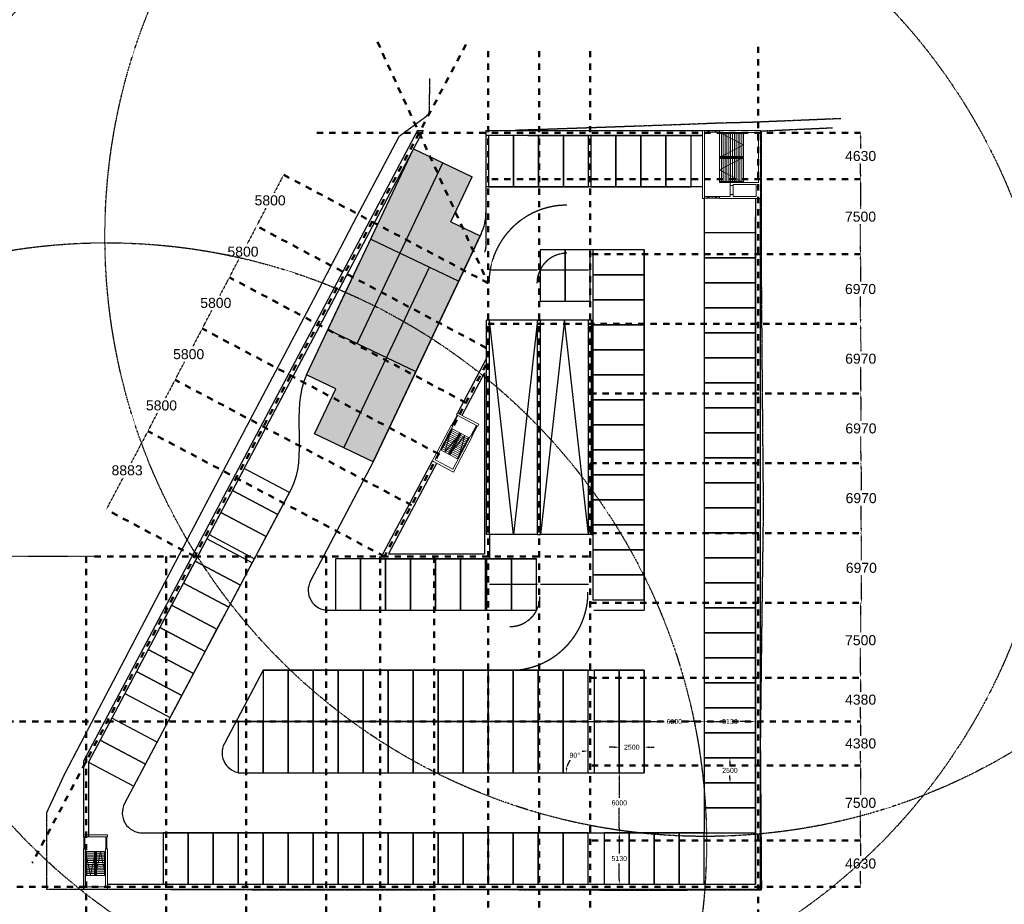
# Model space of a CAD drawing. Header units: millimetres. Extents: x 109167 to 931660, y 98993 to 321604.
# Tile 3 of 39: x 160493 to 258945, y 152855 to 241298. Entities that reach past the tile are written whole.
import ezdxf

# ---------------------------------------------------------------- set-up
doc = ezdxf.new("R2010")
doc.units = ezdxf.units.MM
doc.linetypes.add('JIS_02_1.2', pattern=[2.5, 1.25, -1.25])
doc.linetypes.add('JIS_08_15', pattern=[17.25, 15, -0.75, 0.75, -0.75])
for name, color, linetype in [('- Afmetingen', 10, 'JIS_08_15'), ('- Bochtstralen', 1, 'JIS_08_15'), ('- Constructie', 6, 'Continuous'), ('- Helling', 4, 'Continuous'), ('- in en uitrit', 170, 'Continuous'), ('- NEN stramien', 40, 'Continuous'), ('- Plangrens ingemeten', 3, 'JIS_08_15'), ('- Vakken', 5, 'Continuous'), ('- Vluchtwegen', 72, 'JIS_02_1.2')]:
    doc.layers.add(name, color=color, linetype=linetype)
doc.layers.add('- Bouw stramien', color=10, linetype='JIS_02_1.2', lineweight=50)
doc.layers.add('--- Spark voetgangersontsluiting', color=10, linetype='Continuous', lineweight=20)
doc.styles.get("Standard").update_dxf_attribs({"font": 'arial.ttf'})
doc.dimstyles.get("Standard").update_dxf_attribs({"dimtxt": 1000, "dimasz": 500, "dimexe": 0.18, "dimexo": 0.0625, "dimgap": 250, "dimtad": 0, "dimtih": 1, "dimtoh": 1, "dimdec": 0, "dimzin": 0, "dimdsep": 46, "dimtxsty": 'Standard', "dimcen": 600, "dimadec": 0, "dimazin": 0, "dimtfac": 1, "dimtdec": 0, "dimtofl": 0, "dimtmove": 0, "dimatfit": 3, "dimfxl": 1, "dimtolj": 1, "dimtzin": 0, "dimarcsym": 0})

# ---------------------------------------------------------------- blocks, each defined once
blk = doc.blocks.new('250090')
at = {"layer": '- Vakken'}
blk.add_lwpolyline([(-8351, 192575), (-8351, 187445), (-5851, 187445), (-5851, 192575), (-8351, 192575)], dxfattribs=at)
blk = doc.blocks.new('*D91')
at = {"layer": '- Bouw stramien', "color": 0, "lineweight": -2, "transparency": 16777216}
for p, q in [((244577, 171123), (244577, 171123)), ((244577, 170623), (244577, 169694)), ((244577, 167243), (244577, 168172)), ((244577, 166743), (244577, 166743))]:
    blk.add_line(p, q, dxfattribs=at)
at = {"layer": '- Bouw stramien', "color": 0, "transparency": 16777216}
for points in [[(244494, 170623), (244660, 170623), (244577, 171123)], [(244494, 167243), (244660, 167243), (244577, 166743)]]:
    blk.add_solid(points, dxfattribs=at)
at = {"layer": '- Bouw stramien', "color": 0, "transparency": 16777216, "insert": (244577, 168933), "char_height": 1000, "attachment_point": 5}
blk.add_mtext('\\A1;4380', dxfattribs=at)
blk = doc.blocks.new('*D92')
at = {"layer": '- Bouw stramien', "color": 0, "lineweight": -2, "transparency": 16777216}
for p, q in [((244577, 166743), (244577, 166743)), ((244577, 166243), (244577, 163754)), ((244577, 159743), (244577, 162233)), ((244577, 159243), (244577, 159243))]:
    blk.add_line(p, q, dxfattribs=at)
at = {"layer": '- Bouw stramien', "color": 0, "transparency": 16777216}
for points in [[(244494, 166243), (244661, 166243), (244577, 166743)], [(244494, 159743), (244661, 159743), (244577, 159243)]]:
    blk.add_solid(points, dxfattribs=at)
at = {"layer": '- Bouw stramien', "color": 0, "transparency": 16777216, "insert": (244577, 162993), "char_height": 1000, "attachment_point": 5}
blk.add_mtext('\\A1;7500', dxfattribs=at)
blk = doc.blocks.new('*D93')
at = {"layer": '- Bouw stramien', "color": 0, "lineweight": -2, "transparency": 16777216}
for p, q in [((244577, 159243), (244577, 159243)), ((244577, 158743), (244577, 157689)), ((244577, 155113), (244577, 156167)), ((244577, 154613), (244577, 154613))]:
    blk.add_line(p, q, dxfattribs=at)
at = {"layer": '- Bouw stramien', "color": 0, "transparency": 16777216}
for points in [[(244494, 158743), (244660, 158743), (244577, 159243)], [(244494, 155113), (244660, 155113), (244577, 154613)]]:
    blk.add_solid(points, dxfattribs=at)
at = {"layer": '- Bouw stramien', "color": 0, "transparency": 16777216, "insert": (244577, 156928), "char_height": 1000, "attachment_point": 5}
blk.add_mtext('\\A1;4630', dxfattribs=at)
blk = doc.blocks.new('*D94')
at = {"layer": '- Bouw stramien', "color": 0, "lineweight": -2, "transparency": 16777216}
for p, q in [((244577, 183003), (244577, 183003)), ((244577, 182503), (244577, 180014)), ((244577, 176003), (244577, 178493)), ((244577, 175503), (244577, 175503))]:
    blk.add_line(p, q, dxfattribs=at)
at = {"layer": '- Bouw stramien', "color": 0, "transparency": 16777216}
for points in [[(244494, 182503), (244660, 182503), (244577, 183003)], [(244494, 176003), (244660, 176003), (244577, 175503)]]:
    blk.add_solid(points, dxfattribs=at)
at = {"layer": '- Bouw stramien', "color": 0, "transparency": 16777216, "insert": (244577, 179253), "char_height": 1000, "attachment_point": 5}
blk.add_mtext('\\A1;7500', dxfattribs=at)
blk = doc.blocks.new('*D95')
at = {"layer": '- Bouw stramien', "color": 0, "lineweight": -2, "transparency": 16777216}
for p, q in [((244577, 229983), (244577, 229983)), ((244577, 229483), (244577, 228429)), ((244577, 225853), (244577, 226907)), ((244577, 225353), (244577, 225353))]:
    blk.add_line(p, q, dxfattribs=at)
at = {"layer": '- Bouw stramien', "color": 0, "transparency": 16777216}
for points in [[(244494, 229483), (244660, 229483), (244577, 229983)], [(244494, 225853), (244660, 225853), (244577, 225353)]]:
    blk.add_solid(points, dxfattribs=at)
at = {"layer": '- Bouw stramien', "color": 0, "transparency": 16777216, "insert": (244577, 227668), "char_height": 1000, "attachment_point": 5}
blk.add_mtext('\\A1;4630', dxfattribs=at)
blk = doc.blocks.new('*D96')
at = {"layer": '- Bouw stramien', "color": 0, "lineweight": -2, "transparency": 16777216}
for p, q in [((244577, 175503), (244577, 175503)), ((244577, 175003), (244577, 174074)), ((244577, 171623), (244577, 172552)), ((244577, 171123), (244577, 171123))]:
    blk.add_line(p, q, dxfattribs=at)
at = {"layer": '- Bouw stramien', "color": 0, "transparency": 16777216}
for points in [[(244494, 175003), (244660, 175003), (244577, 175503)], [(244494, 171623), (244660, 171623), (244577, 171123)]]:
    blk.add_solid(points, dxfattribs=at)
at = {"layer": '- Bouw stramien', "color": 0, "transparency": 16777216, "insert": (244577, 173313), "char_height": 1000, "attachment_point": 5}
blk.add_mtext('\\A1;4380', dxfattribs=at)
blk = doc.blocks.new('*D98')
at = {"layer": '- Bouw stramien', "color": 0, "lineweight": -2, "transparency": 16777216}
for p, q in [((175795, 204848), (175074, 203488)), ((176029, 205290), (176029, 205290)), ((173547, 200607), (174268, 201967)), ((173313, 200165), (173313, 200165))]:
    blk.add_line(p, q, dxfattribs=at)
at = {"layer": '- Bouw stramien', "color": 0, "transparency": 16777216}
for points in [[(175722, 204887), (175869, 204809), (176029, 205289)], [(173474, 200646), (173621, 200568), (173313, 200165)]]:
    blk.add_solid(points, dxfattribs=at)
at = {"layer": '- Bouw stramien', "color": 0, "transparency": 16777216, "insert": (174671, 202727), "char_height": 1000, "attachment_point": 5}
blk.add_mtext('\\A1;5800', dxfattribs=at)
blk = doc.blocks.new('*D99')
at = {"layer": '- Bouw stramien', "color": 0, "lineweight": -2, "transparency": 16777216}
for p, q in [((178511, 209972), (177790, 208612)), ((178745, 210414), (178746, 210414)), ((176263, 205731), (176984, 207091)), ((176029, 205290), (176029, 205289))]:
    blk.add_line(p, q, dxfattribs=at)
at = {"layer": '- Bouw stramien', "color": 0, "transparency": 16777216}
for points in [[(178438, 210011), (178585, 209933), (178745, 210414)], [(176190, 205770), (176337, 205692), (176029, 205290)]]:
    blk.add_solid(points, dxfattribs=at)
at = {"layer": '- Bouw stramien', "color": 0, "transparency": 16777216, "insert": (177387, 207852), "char_height": 1000, "attachment_point": 5}
blk.add_mtext('\\A1;5800', dxfattribs=at)
blk = doc.blocks.new('*D100')
at = {"layer": '- Bouw stramien', "color": 0, "lineweight": -2, "transparency": 16777216}
for p, q in [((184178, 220664), (184177, 220664)), ((183943, 220222), (183223, 218862)), ((181696, 215981), (182417, 217341)), ((181462, 215539), (181461, 215539))]:
    blk.add_line(p, q, dxfattribs=at)
at = {"layer": '- Bouw stramien', "color": 0, "transparency": 16777216}
for points in [[(183870, 220261), (184017, 220183), (184178, 220664)], [(181622, 216020), (181769, 215942), (181462, 215539)]]:
    blk.add_solid(points, dxfattribs=at)
at = {"layer": '- Bouw stramien', "color": 0, "transparency": 16777216, "insert": (182820, 218101), "char_height": 1000, "attachment_point": 5}
blk.add_mtext('\\A1;5800', dxfattribs=at)
blk = doc.blocks.new('*D101')
at = {"layer": '- Bouw stramien', "color": 0, "lineweight": -2, "transparency": 16777216}
for p, q in [((186893, 225788), (186893, 225788)), ((186659, 225346), (185939, 223986)), ((184412, 221105), (185132, 222465)), ((184178, 220664), (184177, 220664))]:
    blk.add_line(p, q, dxfattribs=at)
at = {"layer": '- Bouw stramien', "color": 0, "transparency": 16777216}
for points in [[(186586, 225385), (186733, 225307), (186893, 225788)], [(184338, 221145), (184485, 221066), (184178, 220664)]]:
    blk.add_solid(points, dxfattribs=at)
at = {"layer": '- Bouw stramien', "color": 0, "transparency": 16777216, "insert": (185535, 223226), "char_height": 1000, "attachment_point": 5}
blk.add_mtext('\\A1;5800', dxfattribs=at)
blk = doc.blocks.new('*D102')
at = {"layer": '- Bouw stramien', "color": 0, "lineweight": -2, "transparency": 16777216}
for p, q in [((181227, 215097), (180507, 213737)), ((181462, 215539), (181462, 215539)), ((178980, 210856), (179700, 212216)), ((178745, 210414), (178746, 210414))]:
    blk.add_line(p, q, dxfattribs=at)
at = {"layer": '- Bouw stramien', "color": 0, "transparency": 16777216}
for points in [[(181154, 215136), (181301, 215058), (181462, 215539)], [(178906, 210895), (179053, 210817), (178745, 210414)]]:
    blk.add_solid(points, dxfattribs=at)
at = {"layer": '- Bouw stramien', "color": 0, "transparency": 16777216, "insert": (180104, 212977), "char_height": 1000, "attachment_point": 5}
blk.add_mtext('\\A1;5800', dxfattribs=at)
blk = doc.blocks.new('*D103')
at = {"layer": '- Bouw stramien', "color": 0, "lineweight": -2, "transparency": 16777216}
for p, q in [((244576, 224853), (244569, 222363)), ((244577, 225353), (244577, 225353)), ((244558, 218353), (244565, 220842)), ((244556, 217853), (244557, 217853))]:
    blk.add_line(p, q, dxfattribs=at)
at = {"layer": '- Bouw stramien', "color": 0, "transparency": 16777216}
for points in [[(244492, 224853), (244659, 224853), (244577, 225353)], [(244474, 218353), (244641, 218353), (244556, 217853)]]:
    blk.add_solid(points, dxfattribs=at)
at = {"layer": '- Bouw stramien', "color": 0, "transparency": 16777216, "insert": (244567, 221603), "char_height": 1000, "attachment_point": 5}
blk.add_mtext('\\A1;7500', dxfattribs=at)
blk = doc.blocks.new('A$C5b53dcc4')
at = {"layer": '- in en uitrit', "transparency": 33554457}
h = blk.add_hatch(color=30, dxfattribs=at)
h.dxf.hatch_style = 1
h.paths.add_polyline_path([(-1359, 35000), (-1359, 40000), (1891, 40000), (5141, 40000), (5141, 30000), (-1359, 30000)])
h.paths.add_polyline_path([(5141, 30000), (8391, 30000), (8391, 20000), (5141, 20000)])
h.paths.add_polyline_path([(1891, 30000), (5141, 30000), (5141, 20000), (1891, 20000)])
h.paths.add_polyline_path([(-1359, 30000), (1891, 30000), (1891, 20000), (-1359, 20000)])
h.paths.add_polyline_path([(-1359, 20000), (1891, 20000), (5141, 20000), (5141, 10000), (1891, 10000), (1891, 15000), (-1359, 15000)])
h.paths.add_polyline_path([(5141, 20000), (8391, 20000), (8391, 10000), (5141, 10000)])
h.paths.add_polyline_path([(5141, 35000), (8391, 35000), (8391, 30000), (5141, 30000)])
at = {"layer": '- in en uitrit'}
for p, q in [((-1359, 40000), (-1359, 15000)), ((-1359, 40000), (5141, 40000)), ((1891, 40000), (1891, 20000)), ((5141, 40000), (5141, 35000)), ((5141, 40000), (5141, 35000)), ((5141, 35000), (8391, 35000)), ((8391, 35000), (8391, 10000)), ((8391, 30000), (-1359, 30000)), ((5141, 30000), (5141, 10000)), ((8391, 20000), (-1359, 20000)), ((1891, 15000), (-1359, 15000)), ((1891, 15000), (1891, 10000)), ((8391, 10000), (1891, 10000))]:
    blk.add_line(p, q, dxfattribs=at)
blk = doc.blocks.new('*D105')
at = {"layer": '- Bouw stramien', "color": 0, "lineweight": -2, "transparency": 16777216}
for p, q in [((167989, 187633), (156007, 187633)), ((156007, 187133), (156007, 180139)), ((156007, 171623), (156007, 178618)), ((159239, 171123), (156007, 171123))]:
    blk.add_line(p, q, dxfattribs=at)
at = {"layer": '- Bouw stramien', "color": 0, "transparency": 16777216}
for points in [[(155924, 187133), (156091, 187133), (156007, 187633)], [(155924, 171623), (156091, 171623), (156007, 171123)]]:
    blk.add_solid(points, dxfattribs=at)
at = {"layer": '- Bouw stramien', "color": 0, "transparency": 16777216, "insert": (156007, 179378), "char_height": 1000, "attachment_point": 5}
blk.add_mtext('\\A1;16510', dxfattribs=at)
blk = doc.blocks.new('grens')
at = {"layer": '- Plangrens ingemeten'}
blk.add_lwpolyline([(794497, -625344), (794477, -628601), (794374, -628940), (794079, -629226), (791446, -631159), (787014, -639531), (782650, -647921), (777975, -656777), (775534, -661414), (773093, -666051), (768345, -675118), (763493, -684412), (757996, -694910), (756208, -698754), (756218, -706402), (768310, -706417), (780226, -706466), (792041, -706460), (803088, -706429), (803544, -706460), (813745, -706492), (827695, -706477), (827723, -706277), (827611, -691779), (827734, -681423), (827908, -668333), (827806, -657243), (827712, -645580), (827695, -630594), (834808, -630274)], dxfattribs=at)
blk.add_polyline3d([(835625, -629382, 461), (835009, -629395, 436), (826621, -629742, 285), (823597, -629815, 219), (819714, -629964, 154), (811759, -630247, 82), (803748, -630522, 4), (803068, -630537, -2)], dxfattribs=at)
blk = doc.blocks.new('v uit bg')
at = {"layer": '--- Spark voetgangersontsluiting', "linetype": 'Continuous'}
for p, q in [((105123669, 486742660), (105123669, 486742860)), ((105126069, 486742860), (105126069, 486742660)), ((105123719, 486742660), (105123819, 486741460)), ((105125919, 486742660), (105126019, 486741460)), ((105123669, 486737430), (105123669, 486741460)), ((105123869, 486741460), (105123669, 486741460)), ((105123869, 486737680), (105123869, 486741460)), ((105123869, 486741210), (105123869, 486738805)), ((105124869, 486741210), (105123869, 486741210)), ((105123869, 486741210), (105124369, 486738805)), ((105123869, 486738805), (105123869, 486741210)), ((105124869, 486741025), (105123869, 486741025)), ((105124869, 486740840), (105123869, 486740840)), ((105123969, 486738805), (105123969, 486741210)), ((105124369, 486738805), (105124869, 486741210)), ((105124769, 486738805), (105124769, 486741210)), ((105124869, 486741210), (105125869, 486741210)), ((105125369, 486741210), (105124869, 486738805)), ((105124869, 486741210), (105124869, 486738805)), ((105124869, 486741210), (105124869, 486738805)), ((105124869, 486741025), (105125869, 486741025)), ((105124869, 486740840), (105125869, 486740840)), ((105124969, 486741210), (105124969, 486738805)), ((105125869, 486738805), (105125369, 486741210)), ((105125769, 486741210), (105125769, 486738805)), ((105125869, 486741460), (105125869, 486737680)), ((105125869, 486741210), (105125869, 486738805)), ((105126069, 486741460), (105126069, 486737430)), ((105124869, 486740655), (105123869, 486740655)), ((105124869, 486740470), (105123869, 486740470)), ((105123869, 486740330), (105123869, 486737680)), ((105124869, 486740285), (105123869, 486740285)), ((105124869, 486740100), (105123869, 486740100)), ((105124869, 486739915), (105123869, 486739915)), ((105124869, 486740655), (105125869, 486740655)), ((105124869, 486740470), (105125869, 486740470)), ((105124869, 486740285), (105125869, 486740285)), ((105124869, 486740100), (105125869, 486740100)), ((105124869, 486739915), (105125869, 486739915)), ((105124869, 486739730), (105123869, 486739730)), ((105124869, 486739545), (105123869, 486739545)), ((105124869, 486739360), (105123869, 486739360)), ((105124869, 486739175), (105123869, 486739175)), ((105124869, 486738990), (105123869, 486738990)), ((105124869, 486739730), (105125869, 486739730)), ((105124869, 486739545), (105125869, 486739545)), ((105124869, 486739360), (105125869, 486739360)), ((105124869, 486739175), (105125869, 486739175)), ((105124869, 486738990), (105125869, 486738990)), ((105124869, 486738805), (105123869, 486738805)), ((105124869, 486738805), (105125869, 486738805)), ((105123869, 486737430), (105123669, 486737430)), ((105126069, 486737430), (105123739, 486737430)), ((105125869, 486737680), (105123869, 486737680))]:
    blk.add_line(p, q, dxfattribs=at)
at = {"layer": '--- Spark voetgangersontsluiting'}
for p, q in [((105123669, 486742860), (105126069, 486742860)), ((105123669, 486742660), (105126069, 486742660)), ((105123719, 486741460), (105123719, 486742660)), ((105123819, 486741460), (105123819, 486742660)), ((105125919, 486741460), (105125919, 486742660)), ((105126019, 486741460), (105126019, 486742660)), ((105125869, 486741460), (105126069, 486741460))]:
    blk.add_line(p, q, dxfattribs=at)
blk = doc.blocks.new('hoofdtraph')
at = {"layer": '--- Spark voetgangersontsluiting', "linetype": 'Continuous'}
for p, q in [((1249114, -614713), (1249114, -621513)), ((1249114, -614713), (1249314, -614713)), ((1249314, -614713), (1249314, -621513)), ((1250814, -614713), (1254919, -614713)), ((1250814, -614913), (1254719, -614913)), ((1253219, -614913), (1250814, -614913)), ((1250814, -617413), (1250814, -614913)), ((1250814, -614913), (1253219, -616163)), ((1250814, -614913), (1253219, -614913)), ((1250814, -615013), (1253219, -615013)), ((1250999, -617413), (1250999, -614913)), ((1251184, -617413), (1251184, -614913)), ((1251369, -617413), (1251369, -614913)), ((1251554, -617413), (1251554, -614913)), ((1251739, -617413), (1251739, -614913)), ((1251924, -617413), (1251924, -614913)), ((1252109, -617413), (1252109, -614913)), ((1252294, -617413), (1252294, -614913)), ((1252479, -617413), (1252479, -614913)), ((1252664, -617413), (1252664, -614913)), ((1252849, -617413), (1252849, -614913)), ((1253034, -617413), (1253034, -614913)), ((1253219, -617413), (1253219, -614913)), ((1254719, -614913), (1254719, -619913)), ((1254919, -614713), (1254919, -621513)), ((1253219, -616163), (1250814, -617413)), ((1250814, -617313), (1253219, -617313)), ((1250814, -617413), (1250814, -619913)), ((1250814, -618663), (1253219, -617413)), ((1250814, -617413), (1253219, -617413)), ((1253219, -617513), (1250814, -617513)), ((1250999, -617413), (1250999, -619913)), ((1251184, -617413), (1251184, -619913)), ((1251369, -617413), (1251369, -619913)), ((1251554, -617413), (1251554, -619913)), ((1251739, -617413), (1251739, -619913)), ((1251924, -617413), (1251924, -619913)), ((1252109, -617413), (1252109, -619913)), ((1252294, -617413), (1252294, -619913)), ((1252479, -617413), (1252479, -619913)), ((1252664, -617413), (1252664, -619913)), ((1252849, -617413), (1252849, -619913)), ((1253034, -617413), (1253034, -619913)), ((1253219, -617413), (1253219, -619913)), ((1253219, -619913), (1250814, -618663)), ((1253219, -619813), (1250814, -619813)), ((1250814, -619913), (1253219, -619913)), ((1251879, -620113), (1251879, -621313)), ((1251879, -620213), (1252179, -620213)), ((1252179, -620113), (1252179, -621313)), ((1252179, -620113), (1254479, -620113)), ((1254479, -620113), (1254479, -621313)), ((1251879, -621113), (1252179, -621113)), ((1249314, -621513), (1249114, -621513)), ((1251879, -621313), (1250814, -621313)), ((1254919, -621513), (1250814, -621513)), ((1252179, -621313), (1254479, -621313))]:
    blk.add_line(p, q, dxfattribs=at)
at = {"layer": '--- Spark voetgangersontsluiting'}
for p, q in [((1250814, -614738), (1249314, -614738)), ((1249314, -614738), (1250064, -614888)), ((1250814, -614888), (1249314, -614888)), ((1250064, -614738), (1250064, -614888)), ((1250064, -614738), (1250814, -614888)), ((1250814, -614713), (1250814, -614913)), ((1251879, -620113), (1251879, -619913)), ((1251879, -619913), (1254719, -619913)), ((1250814, -621338), (1249314, -621338)), ((1249314, -621338), (1250064, -621488)), ((1250814, -621488), (1249314, -621488)), ((1250064, -621338), (1250064, -621488)), ((1250064, -621338), (1250814, -621488)), ((1250814, -621313), (1250814, -621513))]:
    blk.add_line(p, q, dxfattribs=at)
blk = doc.blocks.new('hellingenv 1')
at = {"layer": '- Helling'}
for p, q in [((1211710, -645039), (1206910, -645039)), ((1216810, -645039), (1212010, -645039)), ((1206610, -671468), (1206610, -650039)), ((1211710, -650039), (1206610, -650039)), ((1206910, -671468), (1206910, -650039)), ((1209310, -671468), (1206910, -650039)), ((1211710, -650039), (1209310, -671468)), ((1211710, -671468), (1211710, -650039)), ((1211710, -650039), (1212010, -650039)), ((1214410, -650039), (1212010, -671468)), ((1217110, -650039), (1212010, -650039)), ((1212010, -671468), (1212010, -650039)), ((1216810, -671468), (1214410, -650039)), ((1216810, -671468), (1216810, -650039)), ((1217110, -671468), (1217110, -650039)), ((1211710, -671468), (1206610, -671468)), ((1211710, -671468), (1212010, -671468)), ((1217110, -671468), (1212010, -671468)), ((1211710, -676468), (1206910, -676468)), ((1216810, -676468), (1212010, -676468))]:
    blk.add_line(p, q, dxfattribs=at)
blk = doc.blocks.new('*D118')
at = {"layer": '- Bouw stramien', "color": 0, "lineweight": -2, "transparency": 16777216}
for p, q in [((173313, 200165), (173313, 200165)), ((173079, 199723), (171636, 197001)), ((169388, 192758), (170830, 195480)), ((169153, 192316), (169153, 192316))]:
    blk.add_line(p, q, dxfattribs=at)
at = {"layer": '- Bouw stramien', "color": 0, "transparency": 16777216}
for points in [[(173005, 199762), (173152, 199684), (173313, 200165)], [(169314, 192797), (169461, 192719), (169154, 192316)]]:
    blk.add_solid(points, dxfattribs=at)
at = {"layer": '- Bouw stramien', "color": 0, "transparency": 16777216, "insert": (171233, 196241), "char_height": 1000, "attachment_point": 5}
blk.add_mtext('\\A1;8883', dxfattribs=at)
blk = doc.blocks.new('*D125')
at = {"layer": '- Bouw stramien', "color": 0, "lineweight": -2, "transparency": 16777216}
for p, q in [((244556, 217853), (244557, 217853)), ((244558, 217353), (244564, 215129)), ((244576, 211383), (244569, 213608)), ((244577, 210883), (244577, 210883))]:
    blk.add_line(p, q, dxfattribs=at)
at = {"layer": '- Bouw stramien', "color": 0, "transparency": 16777216}
for points in [[(244641, 217353), (244475, 217353), (244556, 217853)], [(244659, 211384), (244492, 211383), (244577, 210883)]]:
    blk.add_solid(points, dxfattribs=at)
at = {"layer": '- Bouw stramien', "color": 0, "transparency": 16777216, "insert": (244567, 214368), "char_height": 1000, "attachment_point": 5}
blk.add_mtext('\\A1;6970', dxfattribs=at)
blk = doc.blocks.new('*D126')
at = {"layer": '- Bouw stramien', "color": 0, "lineweight": -2, "transparency": 16777216}
for p, q in [((244577, 210883), (244577, 210883)), ((244578, 210383), (244585, 208159)), ((244596, 204413), (244590, 206638)), ((244577, 203913), (244598, 203913))]:
    blk.add_line(p, q, dxfattribs=at)
at = {"layer": '- Bouw stramien', "color": 0, "transparency": 16777216}
for points in [[(244662, 210384), (244495, 210383), (244577, 210883)], [(244680, 204414), (244513, 204413), (244598, 203913)]]:
    blk.add_solid(points, dxfattribs=at)
at = {"layer": '- Bouw stramien', "color": 0, "transparency": 16777216, "insert": (244587, 207398), "char_height": 1000, "attachment_point": 5}
blk.add_mtext('\\A1;6970', dxfattribs=at)
blk = doc.blocks.new('*D127')
at = {"layer": '- Bouw stramien', "color": 0, "lineweight": -2, "transparency": 16777216}
for p, q in [((244577, 203913), (244598, 203913)), ((244599, 203413), (244606, 201189)), ((244617, 197443), (244610, 199668)), ((244577, 196943), (244618, 196943))]:
    blk.add_line(p, q, dxfattribs=at)
at = {"layer": '- Bouw stramien', "color": 0, "transparency": 16777216}
for points in [[(244682, 203414), (244516, 203413), (244598, 203913)], [(244700, 197444), (244534, 197443), (244618, 196943)]]:
    blk.add_solid(points, dxfattribs=at)
at = {"layer": '- Bouw stramien', "color": 0, "transparency": 16777216, "insert": (244608, 200428), "char_height": 1000, "attachment_point": 5}
blk.add_mtext('\\A1;6970', dxfattribs=at)
blk = doc.blocks.new('*D128')
at = {"layer": '- Bouw stramien', "color": 0, "lineweight": -2, "transparency": 16777216}
for p, q in [((244577, 196943), (244618, 196943)), ((244620, 196443), (244626, 194219)), ((244637, 190474), (244631, 192698)), ((244577, 189973), (244639, 189974))]:
    blk.add_line(p, q, dxfattribs=at)
at = {"layer": '- Bouw stramien', "color": 0, "transparency": 16777216}
for points in [[(244703, 196444), (244536, 196443), (244618, 196943)], [(244721, 190474), (244554, 190473), (244639, 189974)]]:
    blk.add_solid(points, dxfattribs=at)
at = {"layer": '- Bouw stramien', "color": 0, "transparency": 16777216, "insert": (244629, 193458), "char_height": 1000, "attachment_point": 5}
blk.add_mtext('\\A1;6970', dxfattribs=at)
blk = doc.blocks.new('*D129')
at = {"layer": '- Bouw stramien', "color": 0, "lineweight": -2, "transparency": 16777216}
for p, q in [((244577, 189973), (244639, 189974)), ((244640, 189474), (244647, 187249)), ((244658, 183504), (244652, 185728)), ((244577, 183003), (244660, 183004))]:
    blk.add_line(p, q, dxfattribs=at)
at = {"layer": '- Bouw stramien', "color": 0, "transparency": 16777216}
for points in [[(244724, 189474), (244557, 189473), (244639, 189974)], [(244741, 183504), (244575, 183503), (244660, 183004)]]:
    blk.add_solid(points, dxfattribs=at)
at = {"layer": '- Bouw stramien', "color": 0, "transparency": 16777216, "insert": (244649, 186489), "char_height": 1000, "attachment_point": 5}
blk.add_mtext('\\A1;6970', dxfattribs=at)
blk = doc.blocks.new('*D188')
at = {"layer": '- Afmetingen', "color": 0, "lineweight": -2, "transparency": 16777216}
for p, q in [((219947, 168558), (219447, 168558)), ((220447, 168558), (220447, 168558)), ((222947, 168558), (222947, 168558)), ((223447, 168558), (223947, 168558))]:
    blk.add_line(p, q, dxfattribs=at)
at = {"layer": '- Afmetingen', "color": 0, "transparency": 16777216}
for points in [[(219947, 168642), (219947, 168475), (220447, 168558)], [(223447, 168642), (223447, 168475), (222947, 168558)]]:
    blk.add_solid(points, dxfattribs=at)
at = {"layer": '- Afmetingen', "color": 0, "transparency": 16777216, "insert": (221697, 168558), "char_height": 500, "attachment_point": 5}
blk.add_mtext('\\A1;2500', dxfattribs=at)
blk = doc.blocks.new('*D189')
at = {"layer": '- Afmetingen', "color": 0, "lineweight": -2, "transparency": 16777216}
for p, q in [((222947, 171123), (222947, 171123)), ((223447, 171123), (224950, 171123)), ((228447, 171123), (226944, 171123)), ((228947, 171123), (228947, 171123))]:
    blk.add_line(p, q, dxfattribs=at)
at = {"layer": '- Afmetingen', "color": 0, "transparency": 16777216}
for points in [[(223447, 171207), (223447, 171040), (222947, 171123)], [(228447, 171207), (228447, 171040), (228947, 171123)]]:
    blk.add_solid(points, dxfattribs=at)
at = {"layer": '- Afmetingen', "color": 0, "transparency": 16777216, "insert": (225947, 171123), "char_height": 500, "attachment_point": 5}
blk.add_mtext('\\A1;6000', dxfattribs=at)
blk = doc.blocks.new('*D190')
at = {"layer": '- Afmetingen', "color": 0, "lineweight": -2, "transparency": 16777216}
for p, q in [((228947, 171124), (228947, 171124)), ((229447, 171123), (230516, 171123)), ((233577, 171123), (232508, 171123)), ((234077, 171124), (234077, 171124))]:
    blk.add_line(p, q, dxfattribs=at)
at = {"layer": '- Afmetingen', "color": 0, "transparency": 16777216}
for points in [[(229447, 171207), (229447, 171040), (228947, 171123)], [(233577, 171207), (233577, 171040), (234077, 171123)]]:
    blk.add_solid(points, dxfattribs=at)
at = {"layer": '- Afmetingen', "color": 0, "transparency": 16777216, "insert": (231512, 171123), "char_height": 500, "attachment_point": 5}
blk.add_mtext('\\A1;5130', dxfattribs=at)
blk = doc.blocks.new('*D191')
at = {"layer": '- Afmetingen', "color": 0, "lineweight": -2, "transparency": 16777216}
for start, end in [(102.96552, 105.71034), (145.39627, 167.03448)]:
    blk.add_arc((217337, 165993), 2214, start, end, dxfattribs=at)
at = {"layer": '- Afmetingen', "color": 0, "transparency": 16777216}
for points in [[(216831, 168234), (216850, 168068), (217337, 168208)], [(215262, 166481), (215097, 166500), (215123, 165993)]]:
    blk.add_solid(points, dxfattribs=at)
at = {"layer": '- Afmetingen', "color": 0, "transparency": 16777216, "insert": (215997, 167756), "char_height": 500, "attachment_point": 5}
blk.add_mtext('\\A1;90°', dxfattribs=at)
blk = doc.blocks.new('*D192')
at = {"layer": '- Afmetingen', "color": 0, "lineweight": -2, "transparency": 16777216}
for p, q in [((231512, 167493), (231511, 167493)), ((231512, 166993), (231512, 166749)), ((231512, 165493), (231512, 165738)), ((231512, 164993), (231511, 164993))]:
    blk.add_line(p, q, dxfattribs=at)
at = {"layer": '- Afmetingen', "color": 0, "transparency": 16777216}
for points in [[(231428, 166993), (231595, 166993), (231512, 167493)], [(231428, 165493), (231595, 165493), (231512, 164993)]]:
    blk.add_solid(points, dxfattribs=at)
at = {"layer": '- Afmetingen', "color": 0, "transparency": 16777216, "insert": (231512, 166243), "char_height": 500, "attachment_point": 5}
blk.add_mtext('\\A1;2500', dxfattribs=at)
blk = doc.blocks.new('*D193')
at = {"layer": '- Afmetingen', "color": 0, "lineweight": -2, "transparency": 16777216}
for p, q in [((220447, 165993), (220447, 165993)), ((220447, 165493), (220447, 163499)), ((220447, 160493), (220447, 162488)), ((220447, 159993), (220447, 159993))]:
    blk.add_line(p, q, dxfattribs=at)
at = {"layer": '- Afmetingen', "color": 0, "transparency": 16777216}
for points in [[(220364, 165493), (220530, 165493), (220447, 165993)], [(220364, 160493), (220530, 160493), (220447, 159993)]]:
    blk.add_solid(points, dxfattribs=at)
at = {"layer": '- Afmetingen', "color": 0, "transparency": 16777216, "insert": (220447, 162993), "char_height": 500, "attachment_point": 5}
blk.add_mtext('\\A1;6000', dxfattribs=at)
blk = doc.blocks.new('*D194')
at = {"layer": '- Afmetingen', "color": 0, "lineweight": -2, "transparency": 16777216}
for p, q in [((220447, 159993), (220447, 159993)), ((220447, 159493), (220447, 157934)), ((220447, 155363), (220447, 156923)), ((220447, 154863), (220447, 154863))]:
    blk.add_line(p, q, dxfattribs=at)
at = {"layer": '- Afmetingen', "color": 0, "transparency": 16777216}
for points in [[(220364, 159493), (220530, 159493), (220447, 159993)], [(220364, 155363), (220530, 155363), (220447, 154863)]]:
    blk.add_solid(points, dxfattribs=at)
at = {"layer": '- Afmetingen', "color": 0, "transparency": 16777216, "insert": (220447, 157428), "char_height": 500, "attachment_point": 5}
blk.add_mtext('\\A1;5130', dxfattribs=at)

msp = doc.modelspace()

# ---------------------------------------------------------------- linework, layer by layer
at = {"layer": '- Bochtstralen'}
for centre, radius, start, end in [((215217, 214953.3), 7800, 90, 180), ((215217, 214953.3), 3000, 90, 180), ((209517, 184053.3), 7800, 270, 0), ((209517, 183626.6), 3000, 270, 0)]:
    msp.add_arc(centre, radius, start, end, dxfattribs=at)
at = {"layer": '- Bouw stramien', "ltscale": 500}
for p, q in [((205117.2, 238818.6), (161747.5, 156988.2)), ((196264.6, 239072), (207327, 214958.3)), ((234327, 238593.8), (234327, 144613.3)), ((207327, 238167.2), (207327, 144613.3)), ((212427, 238167.2), (212427, 144613.3)), ((217527, 238167.2), (217527, 144613.3)), ((244577, 229982.9, -1.5), (189698.2, 229982.9, -1.5)), ((207327, 214958.3), (186893.4, 225788)), ((244577, 225352.9, -1.5), (207117, 225352.9, -1.5)), ((196115.5, 221834.1), (196115.5, 221834.1)), ((207117, 208505.9), (184177.6, 220663.7)), ((244577, 217852.9, -1.5), (217527, 217852.9, -1.5)), ((205105.9, 203007.5), (181461.5, 215539)), ((207327, 210883.3), (244577, 210883.3)), ((202389.9, 197882.8), (178745.4, 210414.2)), ((207117, 206802), (196957.7, 187633.3)), ((199673.8, 192758.1), (176029.3, 205289.5)), ((217527, 203913.3), (244577, 203913.3)), ((196957.7, 187633.3), (173313.2, 200164.8)), ((217527, 196943.3), (244577, 196943.3)), ((177989.3, 187633.3), (169153.6, 192316.2)), ((217527, 189973.3), (244577, 189973.3)), ((167127, 187633.3), (167127, 144613.3)), ((167989.3, 187633.3), (217617, 187633.3)), ((175127, 187633.3), (175127, 144613.3)), ((183127, 187633.3), (183127, 144613.3)), ((191127, 187633.3), (191127, 144613.3)), ((196527, 187633.3), (196527, 144613.3)), ((201927, 187633.3), (201927, 144613.3)), ((212217, 187633.3), (212517, 187633.3)), ((217527, 183003.3), (244577, 183003.3)), ((217527, 175503.3), (244577, 175503.3)), ((159239.1, 171123.3), (244577, 171123.3)), ((244577, 166743.3), (217527, 166743.3)), ((244577, 159243.3), (217617, 159243.3)), ((244577, 154613.3), (156209.6, 154613.3))]:
    msp.add_line(p, q, dxfattribs=at)
at = {"layer": '- Constructie'}
for p, q in [((200283.9, 230232.9), (166866.6, 167180.7)), ((200283.9, 230232.9, -1.5), (200849.8, 230232.9, -1.5)), ((207117, 230232.9, -1.5), (228772, 230232.9, -1.5)), ((211303.3, 229732.9, -1.5), (228772, 229732.9, -1.5)), ((199869.5, 228383.3), (167366.6, 167056.3)), ((234577, 154363.3), (234577, 223432.9)), ((234077, 154863.3), (234077, 221583.3)), ((217677, 211247.3), (217817, 211247.3)), ((206977, 206004), (206977, 187883.3)), ((207477, 189818.3), (207477, 187383.3)), ((217677, 189818.3), (217817, 189818.3)), ((166866.6, 167180.7), (166866.6, 159593.3)), ((167366.6, 167056.3), (167366.6, 159593.3)), ((166866.6, 158393.3), (166866.6, 154363.3)), ((169266.6, 154863.3), (234077, 154863.3)), ((234577, 154670), (234577.9, 154670)), ((169266.6, 154363.3), (234577, 154363.3))]:
    msp.add_line(p, q, dxfattribs=at)
for points in [[(217817, 189818.3), (217817, 211247.3)], [(207177, 207449.1), (204275.2, 201974)], [(206977, 206004), (204717, 201739.8)], [(201732.4, 197176.1), (196542.3, 187383.3), (207477, 187383.3)], [(202174.2, 196942), (197373.1, 187883.3), (206977, 187883.3)]]:
    msp.add_lwpolyline(points, dxfattribs=at)
at = {"layer": '- NEN stramien'}
for p, q in [((200849.8, 230232.9), (167366.6, 167056.3)), ((207117, 230232.9), (207117, 218539.2)), ((207117, 230232.9), (207117, 222032.8)), ((228772, 229732.9, -1.5), (207117, 229732.9, -1.5)), ((228772, 224602.9, -1.5), (207117, 224602.9, -1.5)), ((228947, 223432.9), (228947, 159993.3)), ((234077, 223432.9), (234077, 154863.3)), ((206635.6, 219892.1), (195836.5, 197097.6)), ((222947, 218299.5, -1.5), (212817, 218299.5, -1.5)), ((222947, 218299.5), (222947, 182253.3)), ((189166, 205790.5), (194517.8, 217086.9)), ((217817, 215380), (217817, 187383.3)), ((207117, 207335.9), (204275.2, 201974)), ((195836.5, 197097.6), (189573.8, 185189.9)), ((201732.4, 197176.1), (196542.3, 187383.3)), ((187580.8, 194242.1), (170985.5, 162929.9)), ((196542.3, 187383.3), (212184.2, 187383.3)), ((191340.9, 182253.3), (207417, 182253.3)), ((217917, 182253.3), (222947, 182253.3)), ((184837.5, 176253.3), (180956.1, 168929.9)), ((184837.5, 176253.3), (222947, 176253.3)), ((222947, 176253.3), (222947, 165993.3)), ((182118.6, 171123.3), (222947, 171123.3)), ((182723.2, 165993.3), (222947, 165993.3)), ((172752.7, 159993.3), (228947, 159993.3)), ((169266.6, 154863.3), (234077, 154863.3))]:
    msp.add_line(p, q, dxfattribs=at)
for centre, radius, start, end in [((202117, 222032.8), 5000, 334.650335, 0), ((206117, 218539.2), 1000, 332.076639, 0), ((191340.9, 184253.3), 2000, 152.076639, 270), ((182723.2, 167993.3), 2000, 152.076639, 270), ((172752.7, 161993.3), 2000, 152.076639, 270)]:
    msp.add_arc(centre, radius, start, end, dxfattribs=at)
msp.add_open_spline([(189166, 205790.5), (187502.4, 202279.1), (189400.4, 197675.3), (187580.8, 194242.1)], degree=3, dxfattribs=at)
at = {"layer": '- Vluchtwegen'}
for centre in [(229017, 219643.3), (203988.9, 201220.3), (169166.6, 158993.3)]:
    msp.add_circle(centre, 60000, dxfattribs=at)

# ---------------------------------------------------------------- block references
at = {"layer": '- Constructie'}
msp.add_blockref('hellingenv 1', (-999432.6, 861286.4), dxfattribs=at)
at = {"layer": '- in en uitrit', "rotation": 154.6503346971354}
msp.add_blockref('A$C5b53dcc4', (211733.8, 233828), dxfattribs=at)
at = {"layer": '- NEN stramien'}
msp.add_blockref('grens', (-593034, 860770.2), dxfattribs=at)
at = {"layer": '- Vakken'}
for p in [(215718.4, 37158.1, -1.5), (218218.4, 37158.1, -1.5), (220718.4, 37158.1, -1.5), (223218.4, 37158.1, -1.5), (225968.4, 37158.1, -1.5), (228468.4, 37158.1, -1.5), (230968.4, 37158.1, -1.5), (233468.4, 37158.1, -1.5), (220878.4, 25724.8, -1.5), (223378.4, 25724.8, -1.5), (200435.6, -5191.4), (202935.6, -5191.4), (205435.6, -5191.4), (207935.6, -5191.4), (210435.6, -5191.4), (212935.6, -5191.4), (215535.6, -5191.4), (218035.6, -5191.4), (193188.8, -16321.4), (195688.8, -16321.4), (198188.8, -16321.4), (200688.8, -16321.4), (203188.8, -16321.4), (205688.8, -16321.4), (208188.8, -16321.4), (210688.8, -16321.4), (213188.8, -16321.4), (215688.8, -16321.4), (218188.8, -16321.4), (220688.8, -16321.4), (223188.8, -16321.4), (226298.4, -16321.4), (228798.4, -16321.4), (190688.8, -21451.4), (193188.8, -21451.4), (195688.8, -21451.4), (198188.8, -21451.4), (200688.8, -21451.4), (203188.8, -21451.4), (205688.8, -21451.4), (208188.8, -21451.4), (210688.8, -21451.4), (213188.8, -21451.4), (215688.8, -21451.4), (218188.8, -21451.4), (220688.8, -21451.4), (223188.8, -21451.4), (226298.4, -21451.4), (228798.4, -21451.4), (183188.8, -32581.4), (185688.8, -32581.4), (188188.8, -32581.4), (190688.8, -32581.4), (193188.8, -32581.4), (195688.8, -32581.4), (198188.8, -32581.4), (200688.8, -32581.4), (203188.8, -32581.4), (205688.8, -32581.4), (208188.8, -32581.4), (210688.8, -32581.4), (213188.8, -32581.4), (215688.8, -32581.4), (218188.8, -32581.4), (220688.8, -32581.4), (223188.8, -32581.4), (227298.4, -32581.4), (229798.4, -32581.4), (232298.4, -32581.4), (234798.4, -32581.4)]:
    msp.add_blockref('250090', p, dxfattribs=at)
for p, rotation in [((421521.7, 225844.7), 90), ((410391.7, 224139.7), 90), ((421521.7, 223344.7), 90), ((410391.7, 221639.7), 90), ((421521.7, 220844.7), 90), ((410391.7, 219139.7), 90), ((421521.7, 218344.7), 90), ((410391.7, 216639.7), 90), ((421521.7, 215844.7), 90), ((410391.7, 214139.7), 90), ((421521.7, 213344.7), 90), ((410391.7, 211639.7), 90), ((421521.7, 210844.7), 90), ((410391.7, 209139.7), 90), ((421521.7, 208344.7), 90), ((410391.7, 206639.7), 90), ((421521.7, 205844.7), 90), ((410391.7, 204139.7), 90), ((421521.7, 203344.7), 90), ((13407.1, 276838.9), 242.0766391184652), ((410391.7, 201639.7), 90), ((421521.7, 200844.7), 90), ((12236.4, 274630), 242.0766391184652), ((410391.7, 199139.7), 90), ((11065.7, 272421), 242.0766391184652), ((421521.7, 198344.7), 90), ((410391.7, 196639.7), 90), ((9666.8, 269781.5), 242.0766391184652), ((421521.7, 195844.7), 90), ((410391.7, 194139.7), 90), ((8496, 267572.6), 242.0766391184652), ((421521.7, 193344.7), 90), ((410391.7, 191639.7), 90), ((7325.3, 265363.6), 242.0766391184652), ((421521.7, 190844.7), 90), ((6154.6, 263154.7), 242.0766391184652), ((421521.7, 188344.7), 90), ((4983.9, 260945.8), 242.0766391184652), ((421521.7, 185844.7), 90), ((3813.1, 258736.8), 242.0766391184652), ((421521.7, 183344.7), 90), ((2642.4, 256527.9), 242.0766391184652), ((421521.7, 180844.7), 90), ((421521.7, 178344.7), 90), ((175.7, 251873.7), 242.0766391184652), ((421521.7, 175844.7), 90), ((-995, 249664.7), 242.0766391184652), ((421521.7, 173344.7), 90), ((421521.7, 170844.7), 90), ((421521.7, 168344.7), 90)]:
    msp.add_blockref('250090', p, dxfattribs=dict(at, rotation=rotation))
at = {"layer": '--- Spark voetgangersontsluiting'}
for name, p in [('hoofdtraph', (-1020341.8, 844946.2, -1.5)), ('v uit bg', (-104956802.4, -486583066.4))]:
    msp.add_blockref(name, p, dxfattribs=at)
at = {"layer": '--- Spark voetgangersontsluiting', "rotation": 332.0766391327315}
msp.add_blockref('v uit bg', (-320617212.7, -380643362.2), dxfattribs=at)

# ---------------------------------------------------------------- dimensions: what is measured, and where the dimension line sits
at = {"layer": '- Afmetingen'}
for base, p1, p2, picture, middle in [((228947, 171123.3), (222947, 171123.3), (228947, 171123.3), '*D189', (225947, 171123.3)), ((234077, 171123.5), (228947, 171123.5), (234077, 171123.5), '*D190', (231512, 171123.5))]:
    dim = msp.add_linear_dim(base=base, p1=p1, p2=p2, dimstyle='Standard', override={"dimtxt": 500}, dxfattribs=at)
    dim.commit()
    dim.dimension.update_dxf_attribs({"geometry": picture, "text_midpoint": middle})
dim = msp.add_angular_dim_2l(base=(215419.8, 167100.5), line1=((217337.5, 165993.3), (217337.5, 171123.3)), line2=((214837.5, 165993.3), (217337.5, 165993.3)), dimstyle='Standard', override={"dimtxt": 500}, dxfattribs=at)
dim.commit()
dim.dimension.update_dxf_attribs({"geometry": '*D191', "text_midpoint": (215997.4, 167756.1), "dimtype": 162})
dim = msp.add_aligned_dim(p1=(220447, 168558.3), p2=(222947, 168558.3), distance=0, dimstyle='Standard', override={"dimtxt": 500}, dxfattribs=at)
dim.commit()
dim.dimension.update_dxf_attribs({"geometry": '*D188', "text_midpoint": (221697, 168558.3)})
dim = msp.add_linear_dim(base=(231511.6, 164993.3), p1=(231512, 167493.3), p2=(231512, 164993.3), angle=90, dimstyle='Standard', override={"dimtxt": 500}, dxfattribs=at)
dim.commit()
dim.dimension.update_dxf_attribs({"geometry": '*D192', "text_midpoint": (231511.6, 166243.3), "dimtype": 160})
for base, p1, p2, picture, middle in [((220447, 159993.3), (220447, 165993.3), (220447, 159993.3), '*D193', (220447, 162993.3)), ((220447, 154863.3), (220447, 159993.3), (220447, 154863.3), '*D194', (220447, 157428.3))]:
    dim = msp.add_linear_dim(base=base, p1=p1, p2=p2, angle=90, dimstyle='Standard', override={"dimtxt": 500}, dxfattribs=at)
    dim.commit()
    dim.dimension.update_dxf_attribs({"geometry": picture, "text_midpoint": middle})
at = {"layer": '- Bouw stramien'}
for base, p1, p2, picture, middle in [((244577, 225352.9, -1.5), (244577, 229982.9, -1.5), (244577, 225352.9, -1.5), '*D95', (244577, 227667.9, -1.5)), ((244577, 175503.3), (244577, 183003.3), (244577, 175503.3), '*D94', (244577, 179253.3)), ((244577, 171123.3), (244577, 175503.3), (244577.2, 171123.3), '*D96', (244577, 173313.3)), ((244577, 166743.3), (244577, 171123.3), (244577, 166743.3), '*D91', (244577, 168933.3)), ((244577.2, 159243.3), (244577, 166743.3), (244577.2, 159243.3), '*D92', (244577.2, 162993.3)), ((244577, 154613.3), (244577, 159243.3), (244577, 154613.3), '*D93', (244577, 156928.3))]:
    dim = msp.add_linear_dim(base=base, p1=p1, p2=p2, angle=90, dimstyle='Standard', dxfattribs=at)
    dim.commit()
    dim.dimension.update_dxf_attribs({"geometry": picture, "text_midpoint": middle})
for p1, p2, picture, middle in [((184177.5682, 220663.6972), (186893.4262, 225788.007), '*D101', (185535.4972, 223225.8521)), ((244577, 225352.9, -1.5), (244556.4, 217852.9, -1.5), '*D103', (244566.7, 221602.9)), ((181461.6, 215538.9), (184177.6, 220663.7), '*D100', (182819.6, 218101.3)), ((244556.4, 217852.9), (244577, 210883.3), '*D125', (244566.7, 214368.1)), ((178745.4, 210414.2), (181461.6, 215538.9), '*D102', (180103.5, 212976.6)), ((176029.2, 205289.6), (178745.4, 210414.2), '*D99', (177387.3, 207851.9)), ((173313.1, 200164.8), (176029.3, 205289.5), '*D98', (174671.2, 202727.2)), ((169153.6, 192316.2), (173312.9, 200164.9), '*D118', (171233.2, 196240.6))]:
    dim = msp.add_aligned_dim(p1=p1, p2=p2, distance=0, dimstyle='Standard', dxfattribs=at)
    dim.commit()
    dim.dimension.update_dxf_attribs({"geometry": picture, "text_midpoint": middle})
for base, p1, p2, angle, picture, middle in [((244597.7, 203913.4), (244577, 210883.3), (244577, 203913.3), 90.169788, '*D126', (244587.3, 207398.3)), ((244618.3, 196943.4), (244577, 203913.3), (244577, 196943.3), 90.169788, '*D127', (244608, 200428.4)), ((244639, 189973.5), (244577, 196943.3), (244577, 189973.3), 90.169788, '*D128', (244628.6, 193458.5)), ((244659.6, 183003.6), (244577, 189973.3), (244577, 183003.3), 90.169788, '*D129', (244649.3, 186488.5)), ((156007.3, 187633.3), (159239.1, 171123.3), (167989.3, 187633.3), 90, '*D105', (156007.3, 179378.3))]:
    dim = msp.add_linear_dim(base=base, p1=p1, p2=p2, angle=angle, dimstyle='Standard', override={"dimtmove": 1}, dxfattribs=at)
    dim.commit()
    dim.dimension.update_dxf_attribs({"geometry": picture, "text_midpoint": middle})

doc.saveas('drawing.dxf')
